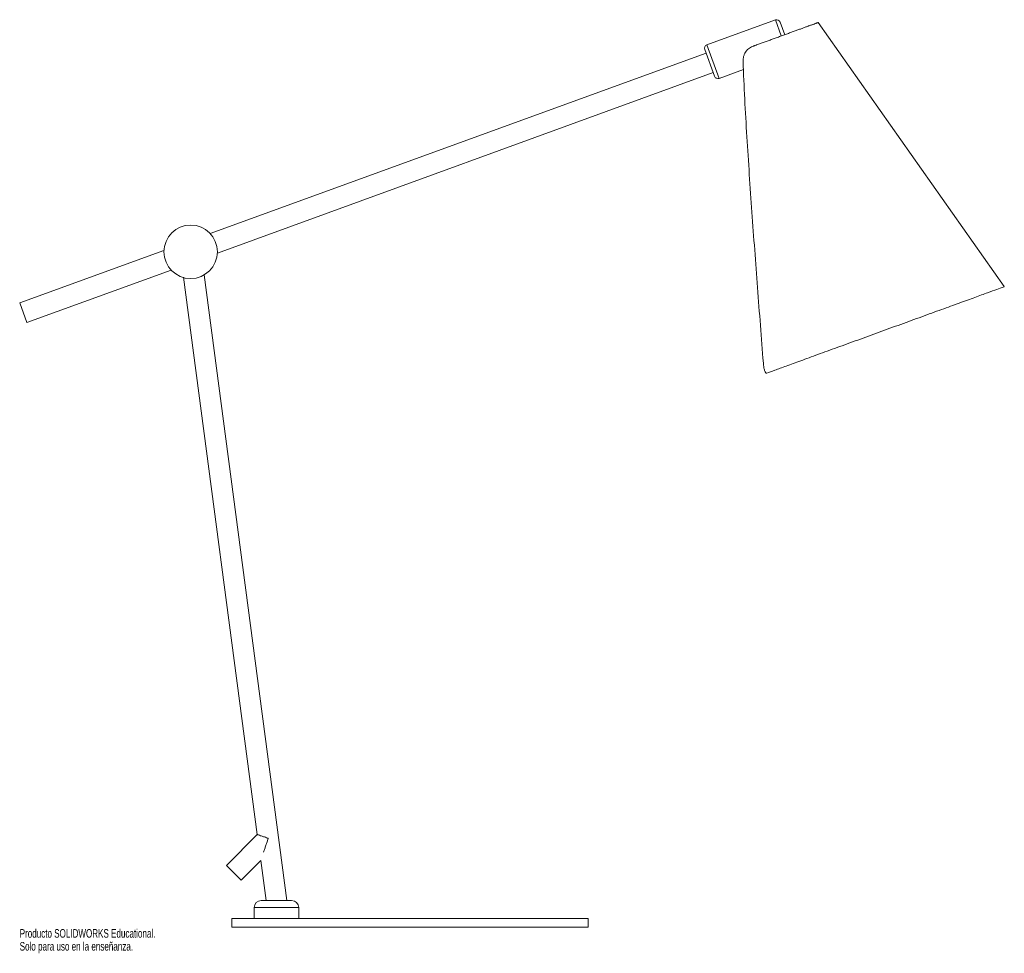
# Paper-space layout '_Frontal' of a CAD drawing. Header units: millimetres. Extents: x -219 to 334, y -15 to 509.
import ezdxf

# ---------------------------------------------------------------- set-up
doc = ezdxf.new("R2010")
doc.units = ezdxf.units.MM
doc.styles.add('SLDTEXTSTYLE0', font='TXT', dxfattribs={"width": 0.7})

psp = doc.layouts.new('_Frontal')

# ---------------------------------------------------------------- linework, layer by layer
at = {"color": 7, "linetype": 'Continuous', "lineweight": 15}
for p, q in [((205.13, 509.13), (166.6, 495.11)), ((210.28, 500.82), (207.69, 507.93)), ((333.57, 359.46), (229.08, 507.66)), ((170.88, 477.51), (165.41, 492.54)), ((166.14, 490.52), (-112.18, 389.22)), ((173.44, 476.31), (187.16, 481.31)), ((-108.18, 378.23), (170.14, 479.53)), ((-138.14, 379.77), (-219.13, 350.3)), ((-215.13, 339.3), (-134.14, 368.78)), ((-69.15, 15), (-115.61, 366.14)), ((-127.12, 364.71), (-85.75, 52.05)), ((-219.13, 350.3), (-215.13, 339.3)), ((-85.75, 52.05), (-103.06, 34.74)), ((-94.79, 26.46), (-103.06, 34.74)), ((-94.79, 26.46), (-83.82, 37.43)), ((-83.82, 37.43), (-80.85, 15)), ((-83.5, 15), (-66.5, 15)), ((-87.5, 11), (-87.5, 5)), ((-62.5, 5), (-62.5, 11)), ((-100, 5), (-100, 0)), ((-100, 5), (100, 5)), ((-100, 0), (100, 0)), ((100, 0), (100, 5))]:
    psp.add_line(p, q, dxfattribs=at)
at = {"color": 8, "linetype": 'Continuous', "lineweight": 15}
for p, q in [((208.4, 500.15), (205.13, 509.13)), ((173.44, 476.31), (166.6, 495.11)), ((-62.5, 11), (-87.5, 11))]:
    psp.add_line(p, q, dxfattribs=at)
at = {"color": 7, "linetype": 'Continuous', "lineweight": 15}
psp.add_circle((-123.16, 379), 15, dxfattribs=at)
for centre, radius, start, end in [((205.81, 507.25), 2, 20, 110), ((167.29, 493.23), 2, 110, 200), ((172.76, 478.19), 2, 200, 290), ((-83.5, 11), 4, 90, 180), ((-66.5, 11), 4, 0, 90)]:
    psp.add_arc(centre, radius, start, end, dxfattribs=at)
for points, knots in [([(192.84, 494.47), (192.95, 494.51), (193.17, 494.59), (193.56, 494.73), (194.01, 494.89), (194.68, 495.14), (195.54, 495.45), (196.59, 495.83), (197.67, 496.23), (198.76, 496.63), (199.88, 497.03), (201, 497.44), (202.14, 497.85), (203.28, 498.27), (204.43, 498.69), (205.59, 499.11), (206.74, 499.53), (207.89, 499.95), (209.03, 500.36), (210.17, 500.78), (211.3, 501.19), (212.41, 501.59), (213.5, 501.99), (214.58, 502.38), (215.63, 502.77), (216.66, 503.14), (217.67, 503.51), (218.64, 503.86), (219.59, 504.2), (220.49, 504.53), (221.37, 504.85), (222.2, 505.16), (223, 505.45), (223.75, 505.72), (224.46, 505.98), (225.13, 506.22), (225.74, 506.45), (226.31, 506.65), (226.83, 506.84), (227.3, 507.01), (227.71, 507.16), (228.08, 507.29), (228.38, 507.41), (228.64, 507.5), (228.83, 507.57), (228.95, 507.61), (229.02, 507.64), (229.05, 507.65), (229.07, 507.66), (229.08, 507.66), (229.08, 507.66)], [0, 0, 0, 0, 0.007821, 0.015648, 0.02709, 0.038542, 0.061434, 0.084325, 0.107217, 0.130109, 0.153001, 0.175892, 0.198784, 0.221676, 0.244568, 0.26746, 0.290351, 0.313243, 0.336135, 0.359027, 0.381919, 0.40481, 0.427702, 0.450594, 0.473486, 0.496377, 0.519269, 0.542161, 0.565053, 0.587945, 0.610836, 0.633728, 0.65662, 0.679512, 0.702403, 0.725295, 0.748187, 0.771079, 0.793971, 0.816862, 0.839754, 0.862646, 0.885538, 0.908429, 0.931321, 0.954213, 0.965655, 0.977106, 0.988548, 1, 1, 1, 1]), ([(192.84, 494.47), (191.99, 494.16), (191.2, 493.78), (190.13, 493.07), (189.8, 492.81), (189.32, 492.37), (189.16, 492.22), (188.87, 491.89), (188.73, 491.72), (188.33, 491.19), (188.09, 490.81), (187.77, 490.18), (187.68, 489.96), (187.5, 489.52), (187.42, 489.29), (187.28, 488.81), (187.22, 488.57), (187.11, 488.06), (187.07, 487.81), (186.97, 487.02), (186.95, 486.49), (186.96, 485.95)], [0, 0, 0, 0, 0.25, 0.25, 0.375, 0.375, 0.4375, 0.4375, 0.5, 0.5, 0.625, 0.625, 0.6875, 0.6875, 0.75, 0.75, 0.8125, 0.8125, 0.875, 0.875, 1, 1, 1, 1]), ([(186.96, 485.95), (187.19, 478.88), (187.51, 471.81), (188.23, 457.69), (188.64, 450.63), (189.5, 436.51), (189.96, 429.46), (190.91, 415.34), (191.41, 408.29), (192.92, 387.13), (193.96, 373.02), (196.1, 344.81), (197.19, 330.71), (198.3, 316.61)], [0, 0, 0, 0, 0.125, 0.125, 0.25, 0.25, 0.375, 0.375, 0.5, 0.5, 0.75, 0.75, 1, 1, 1, 1]), ([(200.23, 310.93), (201.4, 311.35), (202.92, 311.91), (206.59, 313.24), (208.75, 314.03), (213.64, 315.81), (216.38, 316.8), (222.33, 318.97), (225.55, 320.14), (232.38, 322.63), (235.98, 323.94), (243.47, 326.67), (247.35, 328.08), (255.26, 330.96), (259.28, 332.42), (267.36, 335.36), (271.42, 336.84), (279.41, 339.75), (283.36, 341.18), (291.02, 343.97), (294.73, 345.32), (301.82, 347.9), (305.18, 349.13), (311.46, 351.41), (314.38, 352.47), (319.66, 354.4), (322.03, 355.26), (326.14, 356.76), (327.89, 357.39), (330.7, 358.42), (331.78, 358.81), (333.21, 359.33), (333.57, 359.46), (333.57, 359.46)], [0, 0, 0, 0, 0.0625, 0.0625, 0.125, 0.125, 0.1875, 0.1875, 0.25, 0.25, 0.3125, 0.3125, 0.375, 0.375, 0.4375, 0.4375, 0.5, 0.5, 0.5625, 0.5625, 0.625, 0.625, 0.6875, 0.6875, 0.75, 0.75, 0.8125, 0.8125, 0.875, 0.875, 0.9375, 0.9375, 1, 1, 1, 1]), ([(198.3, 316.61), (198.33, 316.21), (198.37, 315.82), (198.44, 315.23), (198.46, 315.04), (198.52, 314.66), (198.54, 314.47), (198.63, 313.93), (198.7, 313.58), (198.85, 312.93), (198.93, 312.63), (199.1, 312.09), (199.19, 311.86), (199.38, 311.45), (199.48, 311.29), (199.69, 311.05), (199.8, 310.97), (200.01, 310.89), (200.12, 310.89), (200.23, 310.93)], [0, 0, 0, 0, 0.125, 0.125, 0.1875, 0.1875, 0.25, 0.25, 0.375, 0.375, 0.5, 0.5, 0.625, 0.625, 0.75, 0.75, 0.875, 0.875, 1, 1, 1, 1]), ([(-85.68, 52.02), (-85.69, 52.02), (-85.69, 52.03), (-85.05, 51.8), (-83.89, 51.4), (-82.2, 50.81), (-80.69, 50.28), (-79.78, 49.96), (-79.62, 49.91), (-79.62, 49.91)], [0, 0, 0, 0, 0.121923, 0.305471, 0.49612, 0.702881, 0.947662, 0.998221, 1, 1, 1, 1]), ([(-82.22, 42.18), (-82.01, 42.8), (-81.8, 43.43), (-81.37, 44.71), (-81.15, 45.35), (-80.72, 46.64), (-80.5, 47.29), (-80.17, 48.27), (-80.06, 48.59), (-79.9, 49.08), (-79.84, 49.25), (-79.73, 49.58), (-79.67, 49.74), (-79.62, 49.91)], [0, 0, 0, 0, 0.25, 0.25, 0.5, 0.5, 0.75, 0.75, 0.875, 0.875, 0.9375, 0.9375, 1, 1, 1, 1])]:
    psp.add_open_spline(points, degree=3, knots=knots, dxfattribs=at)

# ---------------------------------------------------------------- texts
at = {"color": 7, "linetype": 'Continuous', "char_height": 4.8336, "attachment_point": 1, "style": 'SLDTEXTSTYLE0'}
for s, insert in [('Producto SOLIDWORKS Educational.', (-219.13, -1.02)), ('Solo para uso en la enseñanza.', (-219.13, -8.27))]:
    psp.add_mtext(s, dxfattribs=dict(at, insert=insert))

doc.saveas('drawing.dxf')
